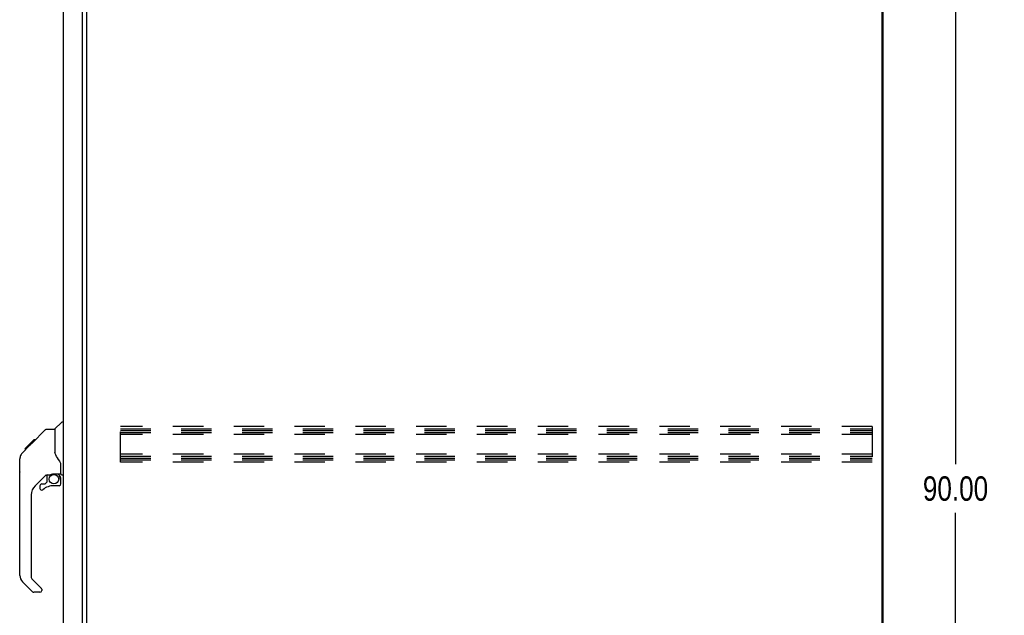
# Model space of a CAD drawing. Header units: inches. Extents: x 0 to 250, y 0 to 162.
# Tile 39 of 44: x 136 to 180, y 50 to 77. Entities that reach past the tile are written whole.
import ezdxf

# ---------------------------------------------------------------- set-up
doc = ezdxf.new("R2010")
doc.units = ezdxf.units.IN
doc.header["$LTSCALE"] = 13.75
doc.header["$MEASUREMENT"] = 0
doc.linetypes.add('HIDDEN', pattern=[0.2, 0.1, -0.1])
doc.layers.get('0').update_dxf_attribs({"linetype": 'CONTINUOUS'})
doc.layers.add('DEFAULT_2', color=8, linetype='HIDDEN')
doc.layers.add('DIMENSIONS', color=7, linetype='CONTINUOUS')
doc.styles.get("Standard").update_dxf_attribs({"font": 'txt', "width": 0.8})
doc.dimstyles.new('DIMSTYLE_1', dxfattribs={"dimtxt": 1.102941, "dimasz": 1.470588, "dimexe": 0.09, "dimexo": 0.07, "dimgap": 0.0375, "dimtad": 0, "dimtih": 1, "dimtoh": 1, "dimzin": 4, "dimdsep": 46, "dimtxsty": 'Standard', "dimblk": '_FILLED', "dimblk1": '_FILLED', "dimblk2": '_FILLED', "dimcen": 0.09, "dimadec": 0, "dimazin": 0, "dimtfac": 1, "dimtofl": 0, "dimtmove": 0, "dimatfit": 3, "dimldrblk": '_FILLED', "dimfxl": 0, "dimtolj": 1, "dimtzin": 4, "dimarcsym": 0})

# ---------------------------------------------------------------- blocks, each defined once
blk = doc.blocks.new('_FILLED')
at = {"color": 0, "linetype": 'ByBlock'}
blk.add_solid([(0, 0), (-1, 0.2), (-1, -0.2)], dxfattribs=at)
blk = doc.blocks.new('*D3')
at = {"layer": 'DIMENSIONS', "color": 2, "linetype": 'Continuous'}
for p, q in [((175.644, 101.086), (179.403, 101.086)), ((178.079, 101.086), (178.079, 57.189)), ((178.079, 11.086), (178.079, 54.983)), ((175.644, 11.086), (179.403, 11.086))]:
    blk.add_line(p, q, dxfattribs=at)
at = {"layer": 'DIMENSIONS', "color": 2, "linetype": 'Continuous', "xscale": 1.4705882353, "yscale": 1.4705882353, "zscale": 1.4705882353}
for p, rotation in [((178.079, 101.086), 90), ((178.079, 11.086), 270)]:
    blk.add_blockref('_FILLED', p, dxfattribs=dict(at, rotation=rotation))
at = {"layer": 'DIMENSIONS', "color": 2, "linetype": 'Continuous', "insert": (178.079, 56.638), "char_height": 1.1029, "width": 4.41176, "attachment_point": 2, "line_spacing_factor": 0.9}
blk.add_mtext('90.00', dxfattribs=at)

msp = doc.modelspace()

# ---------------------------------------------------------------- linework, layer by layer
at = {"color": 3, "linetype": 'Continuous'}
for p, q in [((174.74, 100.92), (174.74, 11.253)), ((174.792, 100.982), (174.792, 11.19)), ((137.738, 18.083), (137.738, 98.09)), ((138.592, 17.96), (138.592, 98.212)), ((138.792, 18.379), (138.792, 97.794))]:
    msp.add_line(p, q, dxfattribs=at)
at = {"color": 7, "linetype": 'Continuous'}
for p, q in [((137.35, 58.781), (137.648, 59.079)), ((137.738, 59.09), (137.675, 59.09)), ((136.303, 58.128), (136.927, 58.752)), ((136.983, 58.775), (137.344, 58.775)), ((137.344, 58.775), (137.344, 57.671)), ((135.884, 57.709), (136.163, 57.987)), ((135.995, 57.886), (136.404, 58.296)), ((136.061, 57.886), (135.995, 57.886)), ((136.142, 57.967), (136.076, 57.967)), ((136.162, 57.987), (136.296, 58.121)), ((136.229, 58.054), (136.162, 58.054)), ((136.19, 58.014), (136.163, 57.987)), ((136.311, 58.136), (136.244, 58.136)), ((136.303, 58.128), (136.267, 58.092)), ((136.387, 58.212), (136.321, 58.212)), ((136.404, 58.296), (136.406, 58.298)), ((136.471, 58.296), (136.404, 58.296)), ((136.405, 58.296), (136.471, 58.296)), ((136.406, 58.298), (136.473, 58.298)), ((135.99, 57.882), (135.994, 57.885)), ((135.99, 57.882), (136.057, 57.882)), ((135.994, 57.885), (136.06, 57.885)), ((137.364, 57.678), (137.344, 57.733)), ((137.394, 57.611), (137.364, 57.678)), ((135.757, 56.849), (135.757, 57.435)), ((135.769, 52.147), (135.769, 57.431)), ((137.62, 56.748), (137.62, 57.155)), ((136.956, 56.714), (136.454, 56.212)), ((136.99, 56.703), (136.99, 56.377)), ((137.032, 56.708), (137.12, 56.708)), ((137.298, 56.75), (137.305, 56.75)), ((137.305, 56.75), (137.6, 56.75)), ((137.482, 56.75), (137.562, 56.67)), ((137.554, 56.663), (137.548, 56.656)), ((137.659, 56.708), (137.738, 56.708)), ((136.675, 56.214), (136.675, 56.095)), ((136.754, 56.293), (136.906, 56.293)), ((136.915, 56.297), (136.986, 56.368)), ((137.541, 56.214), (137.305, 56.214)), ((137.6, 56.531), (137.62, 56.531)), ((137.62, 56.293), (137.62, 56.531)), ((136.281, 55.795), (136.281, 52.062)), ((136.337, 51.417), (135.885, 51.869)), ((136.304, 52.006), (136.74, 51.57)), ((136.675, 51.393), (136.392, 51.393)), ((136.754, 51.537), (136.754, 51.472))]:
    msp.add_line(p, q, dxfattribs=at)
for points in [[(136.927, 58.752), (136.935, 58.759), (136.944, 58.765), (136.953, 58.769), (136.963, 58.773), (136.973, 58.775), (136.983, 58.775)], [(136.267, 58.092), (136.245, 58.07), (136.224, 58.048), (136.19, 58.014)], [(135.884, 57.709), (135.865, 57.688), (135.84, 57.655), (135.818, 57.62), (135.8, 57.582), (135.786, 57.543), (135.776, 57.502), (135.77, 57.461), (135.769, 57.431)], [(137.566, 57.325), (137.518, 57.396), (137.469, 57.472), (137.428, 57.543), (137.394, 57.611)], [(137.62, 57.155), (137.619, 57.178), (137.614, 57.213), (137.605, 57.247), (137.593, 57.279), (137.578, 57.308), (137.566, 57.325)], [(137.12, 56.708), (137.128, 56.709), (137.137, 56.711), (137.147, 56.714), (137.158, 56.718), (137.171, 56.723), (137.186, 56.728), (137.203, 56.734), (137.221, 56.739), (137.239, 56.743), (137.259, 56.746), (137.278, 56.749), (137.298, 56.75)], [(137.6, 56.531), (137.599, 56.545), (137.597, 56.559), (137.595, 56.572), (137.591, 56.586), (137.586, 56.599), (137.58, 56.611), (137.574, 56.623), (137.566, 56.635), (137.557, 56.646), (137.548, 56.656)], [(137.562, 56.67), (137.562, 56.67), (137.561, 56.669), (137.56, 56.669), (137.559, 56.668), (137.558, 56.666), (137.554, 56.663)]]:
    msp.add_lwpolyline(points, dxfattribs=at)
msp.add_circle((137.305, 56.51), 0.217, dxfattribs=at)
for centre, radius, start, end in [((137.364, 58.767), 0.0197, 135, 180), ((137.675, 59.051), 0.0394, 90, 135), ((135.777, 57.435), 0.0197, 110.9631, 180), ((135.777, 56.849), 0.0197, 180, 246.393), ((137.032, 56.512), 0.197, 90, 127.4405), ((137.423, 56.531), 0.197, 0, 45), ((137.6, 56.769), 0.0197, 270, 360), ((137.659, 56.748), 0.0394, 180, 270), ((136.872, 55.795), 0.591, 135, 180), ((136.754, 56.214), 0.0787, 90, 180), ((137.305, 55.427), 0.787, 90, 129.5212), ((136.906, 56.305), 0.0118, 270, 315), ((136.978, 56.377), 0.0118, 315, 360), ((137.541, 56.293), 0.0787, 270, 360), ((136.754, 56.095), 0.0787, 180, 309.5212), ((136.163, 52.147), 0.394, 180, 225), ((136.36, 52.062), 0.0787, 180, 225), ((136.392, 51.472), 0.0787, 225, 270), ((136.675, 51.472), 0.0787, 270, 360), ((136.706, 51.537), 0.0472, 0, 45)]:
    msp.add_arc(centre, radius, start, end, dxfattribs=at)
at = {"layer": 'DEFAULT_2', "color": 8, "linetype": 'HIDDEN'}
for p, q in [((140.313, 57.274), (140.313, 58.899)), ((174.313, 58.899), (140.313, 58.899)), ((140.313, 58.795), (174.313, 58.795)), ((174.313, 58.899), (174.313, 57.274)), ((140.313, 58.711), (174.313, 58.711)), ((140.313, 58.628), (174.313, 58.628)), ((174.313, 58.524), (140.313, 58.524)), ((174.313, 57.649), (140.313, 57.649)), ((140.313, 57.545), (174.313, 57.545)), ((140.313, 57.461), (174.313, 57.461)), ((140.313, 57.378), (174.313, 57.378)), ((174.313, 57.274), (140.313, 57.274))]:
    msp.add_line(p, q, dxfattribs=at)

# ---------------------------------------------------------------- dimensions: what is measured, and where the dimension line sits
at = {"layer": 'DIMENSIONS', "color": 2, "linetype": 'Continuous'}
dim = msp.add_linear_dim(base=(178.079, 101.086), p1=(175.574, 11.086), p2=(175.574, 101.086), angle=90, dimstyle='DIMSTYLE_1', dxfattribs=at)
dim.commit()
dim.dimension.update_dxf_attribs({"geometry": '*D3', "text_midpoint": (178.079, 56.086), "dimtype": 160})

doc.saveas('drawing.dxf')
